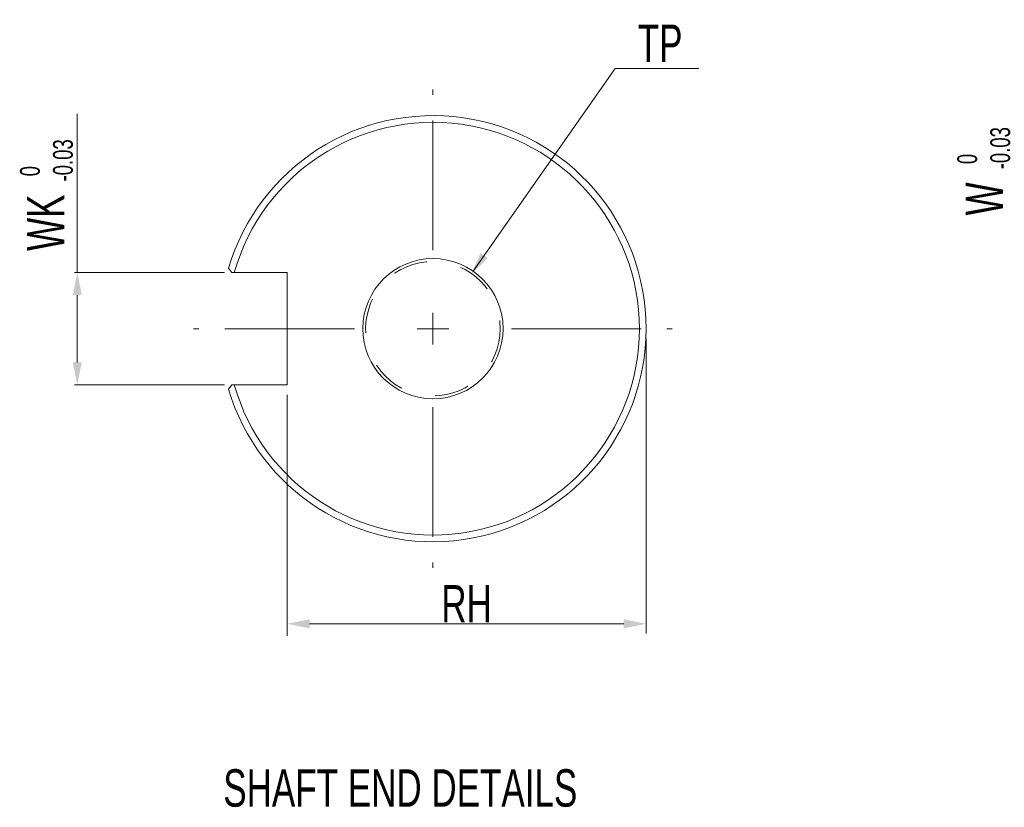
# Model space of a CAD drawing. Header units: millimetres. Extents: x -38 to 382, y -25 to 272.
# Tile 5 of 7: x 223 to 289, y 38 to 91. Entities that reach past the tile are written whole.
import ezdxf

# ---------------------------------------------------------------- set-up
doc = ezdxf.new("R2010")
doc.units = ezdxf.units.MM
doc.header["$LTSCALE"] = 23.1
doc.linetypes.add('CENTER', pattern=[0.6, 0.375, -0.075, 0.075, -0.075])
doc.linetypes.add('HIDDEN', pattern=[0.2, 0.1, -0.1])
doc.layers.get('0').update_dxf_attribs({"linetype": 'CONTINUOUS'})
doc.layers.add('DEFAULT_1', color=7, linetype='CENTER')
doc.layers.add('DEFAULT_2', color=8, linetype='HIDDEN')
doc.styles.get("Standard").update_dxf_attribs({"font": 'txt', "width": 0.7})

# ---------------------------------------------------------------- blocks, each defined once
blk = doc.blocks.new('_FILLED')
at = {"color": 0, "linetype": 'ByBlock'}
blk.add_solid([(0, 0), (-1, 0.2), (-1, -0.2)], dxfattribs=at)

msp = doc.modelspace()

# ---------------------------------------------------------------- linework, layer by layer
at = {"color": 7, "linetype": 'Continuous', "lineweight": 13}
for p, q in [((263.2291, 87.5143), (253.7342, 73.9463)), ((268.8289, 87.5143), (263.2291, 87.5143)), ((227.2697, 73.8557), (227.2697, 84.4668)), ((237.1034, 73.8557), (227.0897, 73.8557)), ((237.5957, 73.8557), (237.3807, 74.1434)), ((241.2967, 73.8557), (237.5957, 73.8557)), ((241.2967, 66.3557), (241.2967, 73.8557)), ((227.2697, 67.8557), (227.2697, 72.3557)), ((251.0467, 71.1557), (251.0467, 69.0557)), ((252.0967, 70.1057), (249.9967, 70.1057)), ((265.2967, 69.4432), (265.2967, 49.719)), ((237.1034, 66.3557), (227.0897, 66.3557)), ((237.5957, 66.3557), (237.3807, 66.068)), ((237.5957, 66.3557), (241.2967, 66.3557)), ((241.2967, 65.6932), (241.2967, 49.5666)), ((242.7967, 50.3709), (263.7967, 50.3709))]:
    msp.add_line(p, q, dxfattribs=at)
for radius, start, end in [(14.25, 196.46011, 163.53989), (13.8, 195.767781, 164.232219), (4.6875, 270, 269.693503)]:
    msp.add_arc((251.0467, 70.1057), radius, start, end, dxfattribs=at)
at = {"layer": 'DEFAULT_1', "color": 7, "linetype": 'CENTER', "lineweight": 13}
for p, q in [((251.0467, 75.3557), (251.0467, 86.1057)), ((245.7967, 70.1057), (235.0467, 70.1057)), ((256.2967, 70.1057), (267.0467, 70.1057)), ((251.0467, 64.8557), (251.0467, 54.1057))]:
    msp.add_line(p, q, dxfattribs=at)
at = {"layer": 'DEFAULT_2', "color": 0, "linetype": 'HIDDEN', "lineweight": 13}
msp.add_circle((251.0467, 70.1057), 4.5, dxfattribs=at)

# ---------------------------------------------------------------- block references
at = {"color": 7, "linetype": 'Continuous', "lineweight": 13, "xscale": 1.5, "yscale": 1.5, "zscale": 1.5}
for p, rotation in [((253.6098, 73.7654), 235.0158218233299), ((227.2697, 73.8557), 90), ((227.2697, 66.3557), 270), ((241.2967, 50.3709), 180)]:
    msp.add_blockref('_FILLED', p, dxfattribs=dict(at, rotation=rotation))
msp.add_blockref('_FILLED', (265.2967, 50.3709), dxfattribs=at)

# ---------------------------------------------------------------- texts
at = {"color": 7, "lineweight": 13, "width": 0.7}
for s, p in [('-0.03', (289.6275, 80.7649)), ('-0.03', (226.971, 79.9506)), (' 0', (287.4225, 80.7649)), (' 0', (224.766, 79.9506))]:
    msp.add_text(s, height=1.323, rotation=90, dxfattribs=at).set_placement(p)
at = {"color": 7, "linetype": 'Continuous', "lineweight": 13, "width": 0.7}
msp.add_text('SHAFT END DETAILS', height=2.5, dxfattribs=at).set_placement((237.0297, 38.1448))
at = {"color": 7, "linetype": 'Continuous', "lineweight": 13, "char_height": 2.5, "attachment_point": 5}
for s, insert in [('TP', (266.2319, 89.1956)), ('\\A1;RH', (253.2967, 51.7109))]:
    msp.add_mtext(s, dxfattribs=dict(at, insert=insert))
at = {"color": 7, "linetype": 'Continuous', "lineweight": 13, "char_height": 2.5, "attachment_point": 5, "rotation": 90}
for s, insert in [('\\A1;WK', (225.1594, 77.1957)), ('\\A1;W', (287.9061, 78.784))]:
    msp.add_mtext(s, dxfattribs=dict(at, insert=insert))

doc.saveas('drawing.dxf')
